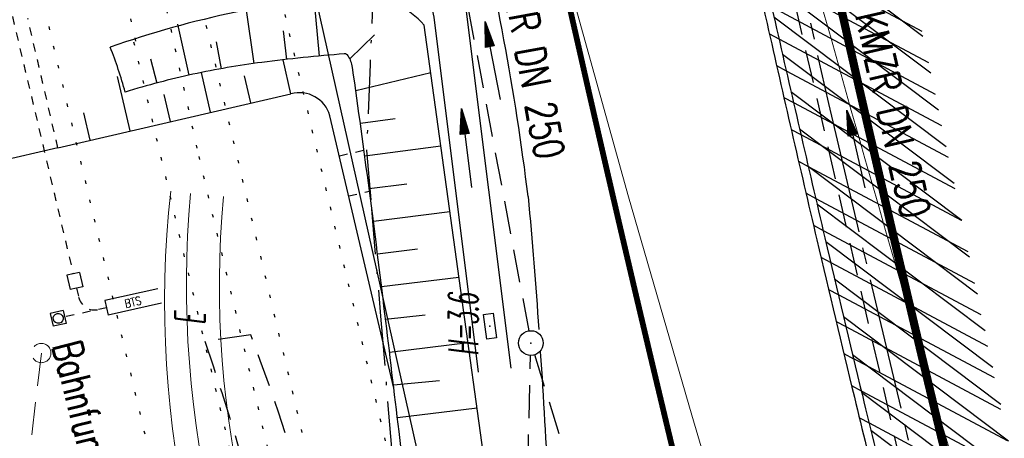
# Model space of a CAD drawing. Extents: x 446577 to 447216, y 443659 to 444842.
# Tile 119 of 177: x 446830 to 446890, y 444183 to 444209. Entities that reach past the tile are written whole.
import ezdxf
from ezdxf.enums import TextEntityAlignment as Align

# ---------------------------------------------------------------- set-up
doc = ezdxf.new("R2010")
doc.units = 0
doc.header["$LTSCALE"] = 2
doc.header["$MEASUREMENT"] = 0
for name, pattern in [('ACAD_ISO02W100', [0.5, 0.25, -0.25]), ('ACAD_ISO03W100', [0.5, 0.25, -0.25]), ('ACHSE', [5.5, 4, -0.5, 0.5, -0.5]), ('AUSGEZOGEN', [0]), ('BAB-FM2', [2.6, 1.5, -0.5, 0.1, -0.5]), ('EINAUSFÄDELUNG', [3.5, 2.5, -1]), ('GESTRICH-X2', [1.5, 1, -0.5]), ('PUNKTX2_STR', [0.6, 0.1, -0.5])]:
    doc.linetypes.add(name, pattern=pattern)
doc.layers.get('0').update_dxf_attribs({"linetype": 'AUSGEZOGEN'})
for name, color, linetype in [('200_ACHSEN', 7, 'CONTINUOUS'), ('204-GRENZL-BAB', 7, 'AUSGEZOGEN'), ('ACHSETOP', 250, 'ACHSE'), ('ANMERKUNG', 7, 'CONTINUOUS'), ('BAB_FM', 5, 'BAB-FM2'), ('Bahnachse', 7, 'CONTINUOUS'), ('BOESCHG', 250, 'AUSGEZOGEN'), ('DB-Andere_Planer', 15, 'CONTINUOUS'), ('DB-Bahnachse', 7, 'CONTINUOUS'), ('DB-Geländemodellierung', 15, 'CONTINUOUS'), ('DB-Gleisachsen', 7, 'CONTINUOUS'), ('DB-Kabelanlagen', 15, 'CONTINUOUS'), ('DURCHL', 200, 'GESTRICH-X2'), ('EINAUSF', 250, 'EINAUSFÄDELUNG'), ('FBRTOP', 250, 'AUSGEZOGEN'), ('Gleisachsen', 7, 'CONTINUOUS'), ('Hintergrund', 7, 'CONTINUOUS'), ('Hintergrundplan', 7, 'CONTINUOUS'), ('Ingenieurbauwerke', 15, 'CONTINUOUS'), ('KANAL', 7, 'GESTRICH-X2'), ('LAERMWAND', 1, 'AUSGEZOGEN'), ('MULDE', 250, 'AUSGEZOGEN'), ('PFEIL', 7, 'CONTINUOUS'), ('PFEILTOP', 200, 'AUSGEZOGEN'), ('SCHLITZRINNE', 200, 'AUSGEZOGEN'), ('SCHSYMBOL', 200, 'AUSGEZOGEN'), ('STRASSE', 250, 'AUSGEZOGEN'), ('TEXTO', 4, 'CONTINUOUS'), ('WEG', 250, 'GESTRICH-X2')]:
    doc.layers.add(name, color=color, linetype=linetype)
doc.styles.add('ROMANS', font='romans.shx', dxfattribs={"width": 0.8})

# ---------------------------------------------------------------- blocks, each defined once
blk = doc.blocks.new('30')
at = {"color": 0}
for p, q in [((-0.75, -0.29), (-0.75, 0.293)), ((-0.75, 0.293), (0.753, 0.293)), ((0.753, 0.293), (0.753, -0.29)), ((0.753, -0.29), (-0.75, -0.29))]:
    blk.add_line(p, q, dxfattribs=at)
blk.add_point((0, 0), dxfattribs=at)
blk = doc.blocks.new('GST')
at = {"color": 0}
blk.add_circle((0, 0), 0.75, dxfattribs=at)
blk.add_point((0, 0), dxfattribs=at)
blk = doc.blocks.new('10')
blk.add_blockref('GST', (0, 0))
blk = doc.blocks.new('PFEIL2')
at = {"color": 0}
for p, q in [((0.88, 0.002), (-2.401, -0.012)), ((0.881, -0.271), (0.879, 0.276)), ((0.879, 0.276), (2.429, 0.009)), ((0.911, 0.27), (0.879, 0.265)), ((0.965, 0.261), (0.879, 0.246)), ((1.019, 0.252), (0.879, 0.228)), ((1.073, 0.242), (0.879, 0.209)), ((1.127, 0.233), (0.879, 0.191)), ((1.181, 0.224), (0.879, 0.172)), ((1.235, 0.214), (0.879, 0.154)), ((1.289, 0.205), (0.879, 0.135)), ((1.343, 0.196), (0.879, 0.117)), ((1.397, 0.187), (0.879, 0.098)), ((1.451, 0.177), (0.879, 0.08)), ((1.505, 0.168), (0.879, 0.061)), ((1.559, 0.159), (0.88, 0.043)), ((1.613, 0.149), (0.88, 0.024)), ((1.668, 0.14), (0.88, 0.006)), ((1.722, 0.131), (0.88, -0.013)), ((1.776, 0.121), (0.88, -0.031)), ((1.83, 0.112), (0.88, -0.05)), ((1.884, 0.103), (0.88, -0.068)), ((1.938, 0.094), (0.88, -0.087)), ((1.992, 0.084), (0.88, -0.105)), ((2.046, 0.075), (0.88, -0.124)), ((2.1, 0.066), (0.88, -0.142)), ((2.154, 0.056), (0.88, -0.161)), ((2.208, 0.047), (0.88, -0.179)), ((2.262, 0.038), (0.881, -0.198)), ((2.316, 0.029), (0.881, -0.216)), ((2.37, 0.019), (0.881, -0.235)), ((2.424, 0.01), (0.881, -0.253)), ((2.429, 0.009), (0.881, -0.271))]:
    blk.add_line(p, q, dxfattribs=at)
blk = doc.blocks.new('Schacht')
at = {"color": 18, "lineweight": 9, "true_color": 0x000000}
blk.add_circle((0, 0), 0.779, dxfattribs=at)

msp = doc.modelspace()

# ---------------------------------------------------------------- hatches: boundary and pattern name
at = {"layer": 'SCHLITZRINNE'}
h = msp.add_hatch(dxfattribs=at)
h.set_pattern_fill('_USER', color=256, scale=1.5, angle=45, style=0, pattern_type=0)
h.set_pattern_definition([(322.9886, (446836.6, 444435.4555), (0.9029613, 1.1977733), [])])
edge = h.paths.add_edge_path()
edge.add_arc((443111.832, 443902.605), 3762.708, 8.237949, 8.309741, ccw=False)
edge.add_arc((446520.767, 444396.145), 318.231, 7.99109, 8.23795, ccw=False)
edge.add_arc((253459.124, 417293.726), 195272.941, 7.98719511, 7.99108691, ccw=False)
edge.add_arc((449695.908, 444828.286), 2886.155, 187.987194, 188.019207)
edge.add_arc((478554.213, 448893.922), 32029.442, 188.0192069, 188.0307218)
edge.add_arc((640420.622, 471731.273), 195498.946, 188.0307211, 188.03538189)
edge.add_arc((455274.806, 445594.124), 8517.332, 188.0353819, 188.0971516)
edge.add_arc((489167.9, 450416.106), 42751.721, 188.0971513, 188.1247221)
edge.add_arc((449184.272, 444707.99), 2362.699, 188.124722, 188.49575)
edge.add_arc((449950.357, 444822.425), 3137.283, 188.49575, 188.817734)
edge.add_arc((447543.72, 444449.095), 701.862, 188.817734, 189.303528)
edge.add_arc((451782.27, 445143.452), 4996.911, 189.303528, 189.485594)
edge.add_arc((448740.59, 444635.235), 1913.065, 189.485594, 190.210777)
edge.add_arc((449004.187, 444682.715), 2180.905, 190.210777, 190.889971)
edge.add_arc((448612.493, 444607.358), 1782.027, 190.889971, 191.613703)
edge.add_arc((448466.452, 444577.343), 1632.933, 191.613703, 192.369753)
edge.add_arc((450054.509, 444925.622), 3258.733, 192.369753, 192.712319)
edge.add_arc((448394.443, 444551.135), 1556.951, 192.712319, 193.207918)
edge.add_arc((448423.514, 444557.958), 1586.813, 193.207918, 193.562183)
edge.add_arc((449785.723, 444886.559), 2988.095, 193.562183, 193.820345)
edge.add_arc((448360.45, 444535.942), 1520.33, 193.820345, 194.673969)
edge.add_arc((449045.992, 444715.457), 2228.985, 194.673969, 195.378954)
edge.add_arc((447260.209, 444224.277), 376.885, 195.37895, 195.98013)
edge.add_arc((496192.196, 458236.932), 51275.744, 195.9801271, 196.0316672)
edge.add_arc((447192.225, 444157.103), 293.013, 196.03167, 196.92811)
edge.add_arc((450021.91, 445018.344), 3250.86, 196.928113, 197.197245)
edge.add_arc((443111.832, 443902.605), 3762.208, 8.237949, 8.309741, ccw=False)
edge.add_arc((446520.767, 444396.145), 317.731, 7.99109, 8.23795, ccw=False)
edge.add_arc((253459.124, 417293.726), 195272.441, 7.98719511, 7.99108691, ccw=False)
edge.add_arc((449695.908, 444828.286), 2886.655, 187.987194, 188.005519)
edge.add_line((446834.541, 444446.336), (446835.036, 444446.408))
h = msp.add_hatch(dxfattribs=at)
h.set_pattern_fill('_USER', color=256, scale=1.5, angle=45, style=0, pattern_type=0)
h.set_pattern_definition([(331.9152, (446910.9975, 444074.8353), (0.706167, 1.3233776), [])])
edge = h.paths.add_edge_path()
edge.add_arc((443111.832, 443902.605), 3762.708, 8.237949, 8.309741, ccw=False)
edge.add_arc((446520.767, 444396.145), 318.231, 7.99109, 8.23795, ccw=False)
edge.add_arc((253459.124, 417293.726), 195272.941, 7.98719511, 7.99108691, ccw=False)
edge.add_arc((449695.908, 444828.286), 2886.155, 187.987194, 188.019207)
edge.add_arc((478554.213, 448893.922), 32029.442, 188.0192069, 188.0307218)
edge.add_arc((640420.622, 471731.273), 195498.946, 188.0307211, 188.03538189)
edge.add_arc((455274.806, 445594.124), 8517.332, 188.0353819, 188.0971516)
edge.add_arc((489167.9, 450416.106), 42751.721, 188.0971513, 188.1247221)
edge.add_arc((449184.272, 444707.99), 2362.699, 188.124722, 188.49575)
edge.add_arc((449950.357, 444822.425), 3137.283, 188.49575, 188.817734)
edge.add_arc((447543.72, 444449.095), 701.862, 188.817734, 189.303528)
edge.add_arc((451782.27, 445143.452), 4996.911, 189.303528, 189.485594)
edge.add_arc((448740.59, 444635.235), 1913.065, 189.485594, 190.210777)
edge.add_arc((449004.187, 444682.715), 2180.905, 190.210777, 190.889971)
edge.add_arc((448612.493, 444607.358), 1782.027, 190.889971, 191.613703)
edge.add_arc((448466.452, 444577.343), 1632.933, 191.613703, 192.369753)
edge.add_arc((450054.509, 444925.622), 3258.733, 192.369753, 192.712319)
edge.add_arc((448394.443, 444551.135), 1556.951, 192.712319, 193.207918)
edge.add_arc((448423.514, 444557.958), 1586.813, 193.207918, 193.562183)
edge.add_arc((449785.723, 444886.559), 2988.095, 193.562183, 193.820345)
edge.add_arc((448360.45, 444535.942), 1520.33, 193.820345, 194.673969)
edge.add_arc((449045.992, 444715.457), 2228.985, 194.673969, 195.378954)
edge.add_arc((447260.209, 444224.277), 376.885, 195.37895, 195.98013)
edge.add_arc((496192.196, 458236.932), 51275.744, 195.9801271, 196.0316672)
edge.add_arc((447192.225, 444157.103), 293.013, 196.03167, 196.92811)
edge.add_arc((450021.91, 445018.344), 3250.86, 196.928113, 197.197245)
edge.add_arc((447192.225, 444157.103), 293.513, 196.16651, 196.92811)
edge.add_arc((450021.91, 445018.344), 3251.36, 196.928113, 197.197245)

# ---------------------------------------------------------------- linework, layer by layer
at = {"layer": '200_ACHSEN', "color": 8, "lineweight": 9, "true_color": 0x7f7f7f}
msp.add_lwpolyline([(446853.427, 444306.295, -0.004255), (446861.754, 444273.411, 0.024318), (446916.806, 444087.649), (446939.471, 444022.907), (447025.081, 443778.358)], format="xyb", dxfattribs=at)
msp.add_lwpolyline([(446853.427, 444306.295, -0.004255), (446861.754, 444273.411, 0.024318), (446916.806, 444087.649), (446939.471, 444022.907), (447025.081, 443778.358)], format="xyb", dxfattribs=at)
at = {"layer": '204-GRENZL-BAB', "flags": 128}
msp.add_lwpolyline([(446827.204, 444301.769), (446856.196, 444172.442)], dxfattribs=at)
at = {"layer": 'ACHSETOP', "color": 0}
msp.add_lwpolyline([(446863.422, 444276.933), (446868.271, 444252.408), (446873.427, 444227.946), (446878.889, 444203.55), (446884.657, 444179.224), (446890.729, 444154.973), (446897.105, 444130.8), (446903.784, 444106.709), (446910.765, 444082.704), (446918.046, 444058.788), (446925.627, 444034.965), (446933.506, 444011.239), (446939.848, 443992.83), (446941.674, 443987.611), (446949.933, 443964.015), (446958.191, 443940.418), (446966.45, 443916.822), (446974.708, 443893.225), (446999.483, 443822.435), (447024.259, 443751.646), (447041.503, 443702.373)], dxfattribs=at)
at = {"layer": 'BAB_FM'}
msp.add_lwpolyline([(446841.219, 444270.354), (446845.793, 444246.675), (446850.509, 444224.494), (446852.094, 444217.041), (446851.316, 444211.408), (446851.092, 444205.936), (446850.877, 444200.702), (446851.156, 444197.409), (446851.728, 444190.648), (446852.392, 444182.633), (446852.858, 444176.991), (446853.482, 444169.434), (446854.343, 444159.357), (446854.52, 444149.851), (446854.19, 444144.743), (446853.708, 444137.267), (446853.277, 444131.79)], dxfattribs=at)
at = {"layer": 'Bahnachse', "color": 7, "linetype": 'PUNKTX2_STR'}
msp.add_line((446840.698, 444200.349), (446848.733, 444166.226), dxfattribs=at)
at = {"layer": 'BOESCHG'}
for p, q in [((446843.561, 444209.371), (446844.033, 444205.987)), ((446847.683, 444209.961), (446848.007, 444206.438)), ((446839.407, 444208.373), (446840.098, 444205.275)), ((446845.82, 444207.974), (446846.018, 444206.234)), ((446851.351, 444207.735), (446849.86, 444206.278)), ((446841.764, 444207.295), (446842.058, 444205.67)), ((446848.007, 444206.44), (446848.007, 444206.438)), ((446837.766, 444206.265), (446838.155, 444204.8)), ((446844.033, 444205.989), (446844.033, 444205.987)), ((446846.017, 444206.236), (446846.018, 444206.234)), ((446849.862, 444206.279), (446849.86, 444206.278)), ((446840.098, 444205.276), (446840.098, 444205.275)), ((446842.058, 444205.672), (446842.058, 444205.67)), ((446854.768, 444205.413), (446850.226, 444204.32)), ((446838.155, 444204.802), (446838.155, 444204.8)), ((446850.228, 444204.32), (446850.226, 444204.32)), ((446852.611, 444202.631), (446850.501, 444202.339)), ((446850.503, 444202.339), (446850.501, 444202.339)), ((446855.38, 444200.977), (446850.771, 444200.357)), ((446850.773, 444200.357), (446850.771, 444200.357)), ((446853.317, 444198.667), (446851.034, 444198.375)), ((446851.036, 444198.375), (446851.034, 444198.375)), ((446855.931, 444196.988), (446851.292, 444196.391)), ((446851.294, 444196.391), (446851.292, 444196.391)), ((446853.958, 444194.705), (446851.545, 444194.407)), ((446851.547, 444194.407), (446851.545, 444194.407)), ((446856.482, 444192.999), (446851.792, 444192.423)), ((446851.794, 444192.423), (446851.792, 444192.423)), ((446854.435, 444190.701), (446852.033, 444190.437)), ((446852.035, 444190.437), (446852.033, 444190.437)), ((446857.031, 444189.022), (446852.271, 444188.451)), ((446852.273, 444188.452), (446852.271, 444188.451)), ((446855.293, 444186.73), (446852.509, 444186.466)), ((446852.511, 444186.466), (446852.509, 444186.466)), ((446857.579, 444185.054), (446852.746, 444184.48)), ((446852.748, 444184.48), (446852.746, 444184.48))]:
    msp.add_line(p, q, dxfattribs=at)
for points in [[(446850.791, 444210.154, 0.069179), (446835.33, 444206.973)], [(446850.297, 444081.579, 0.000178), (446851.901, 444105.062, 0.0003), (446852.836, 444118.951, 0.000008), (446854.502, 444143.918, 0.00008), (446854.675, 444146.523, 0.009299), (446855.437, 444162.486, 0.028343), (446855.292, 444167.731, 0.032081), (446854.491, 444173.092, -0.022453), (446853.199, 444180.724, -0.001175), (446852.846, 444183.64, 0.000479), (446851.991, 444190.793, 0.00536), (446850.025, 444205.751, 0.109268), (446849.762, 444206.452, 0.274027), (446849.529, 444206.567, 0.013185), (446844.534, 444206.055, 0.021428), (446840.347, 444205.33, 0.02141), (446836.233, 444204.249)]]:
    msp.add_lwpolyline(points, format="xyb", dxfattribs=at)
msp.add_lwpolyline([(446851.257, 444078.066), (446854.894, 444107.889), (446857.706, 444136.701), (446859.375, 444172.578), (446858.291, 444179.896), (446854.366, 444208.322)], dxfattribs=at)
for centre, radius, start, end in [((446850.229, 444204.653), 5.529, 41.56748, 84.167), ((446812.382, 444197.854), 24.694, 15.00909, 21.6714)]:
    msp.add_arc(centre, radius, start, end, dxfattribs=at)
at = {"layer": 'DB-Andere_Planer', "linetype": 'Continuous'}
for p, q in [((446833.471, 444193.305), (446832.689, 444193.133)), ((446833.471, 444193.305), (446833.677, 444192.429)), ((446832.689, 444193.133), (446832.895, 444192.257)), ((446833.677, 444192.429), (446832.895, 444192.257)), ((446838.227, 444192.303), (446835.003, 444191.594)), ((446835.003, 444191.594), (446835.21, 444190.718)), ((446832.475, 444190.987), (446831.694, 444190.815)), ((446832.475, 444190.987), (446832.659, 444190.208)), ((446838.433, 444191.427), (446835.21, 444190.718)), ((446831.694, 444190.815), (446831.877, 444190.036)), ((446832.659, 444190.208), (446831.877, 444190.036))]:
    msp.add_line(p, q, dxfattribs=at)
at = {"layer": 'DB-Andere_Planer', "linetype": 'ACAD_ISO03W100'}
for p, q in [((446833.286, 444192.343), (446833.416, 444191.793)), ((446835.107, 444191.156), (446832.469, 444190.576))]:
    msp.add_line(p, q, dxfattribs=at)
msp.add_ellipse((446834.389, 444192.022), major_axis=(-0.707, 0.707), ratio=1, start_param=1.016649, end_param=2.572729, dxfattribs=at)
at = {"layer": 'DB-Andere_Planer', "linetype": 'Continuous'}
msp.add_ellipse((446832.176, 444190.512), major_axis=(-0.212, 0.212), ratio=1, start_param=2.598779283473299, end_param=8.881964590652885, dxfattribs=at)
at = {"layer": 'DB-Bahnachse', "linetype": 'PUNKTX2_STR'}
for p, q in [((446837.454, 444215.097), (446840.698, 444200.349)), ((446840.698, 444200.349), (446848.733, 444166.226))]:
    msp.add_line(p, q, dxfattribs=at)
at = {"layer": 'DB-Geländemodellierung', "linetype": 'ACAD_ISO02W100'}
for p, q in [((446832.158, 444200.869), (446830.333, 444208.725)), ((446849.228, 444200.383), (446850.721, 444200.733)), ((446849.799, 444197.949), (446851.053, 444198.243))]:
    msp.add_line(p, q, dxfattribs=at)
at = {"layer": 'DB-Geländemodellierung', "linetype": 'Continuous'}
for p, q in [((446846.289, 444204.152), (446845.813, 444206.211)), ((446836.546, 444201.899), (446835.782, 444205.203)), ((446841.417, 444203.025), (446840.859, 444205.439)), ((446843.853, 444203.588), (446843.472, 444205.236)), ((446832.158, 444200.869), (446846.289, 444204.152)), ((446838.982, 444202.462), (446838.6, 444204.113)), ((446834.11, 444201.336), (446833.728, 444202.989)), ((446852.532, 444186.278), (446848.658, 444202.818)), ((446832.158, 444200.869), (446817.013, 444197.351))]:
    msp.add_line(p, q, dxfattribs=at)
msp.add_ellipse((446846.803, 444202.281), major_axis=(-1.366, 1.366), ratio=1, start_param=4.208528, end_param=5.765992, dxfattribs=at)
at = {"layer": 'DB-Gleisachsen', "linetype": 'PUNKTX2_STR'}
msp.add_line((446835.267, 444214.566), (446836.861, 444207.323), dxfattribs=at)
at = {"layer": 'DB-Kabelanlagen', "linetype": 'ACAD_ISO03W100'}
msp.add_line((446828.483, 444212.741), (446833.08, 444193.219), dxfattribs=at)
at = {"layer": 'DURCHL'}
msp.add_line((446861.063, 444188.313), (446875.438, 444141.625), dxfattribs=at)
at = {"layer": 'EINAUSF', "const_width": 0.35, "flags": 128}
for points in [[(446856.8, 444406.99, -0.000001), (446857.464, 444402.301), (446860.972, 444377.547, -0.00001), (446861.258, 444375.53, 0.000001), (446861.544, 444373.512, 0.001312), (446862.624, 444366.035, 0.00075), (446864.566, 444352.963, 0.00214), (446866.131, 444342.834, 0.001504), (446868.463, 444328.44, 0.001628), (446870.481, 444316.457, 0.001561), (446872.665, 444303.973, 0.001568), (446874.884, 444291.746, 0.001572), (446877.173, 444279.562, 0.001574), (446879.54, 444267.391, 0.001571), (446881.988, 444255.21, 0.001563), (446884.511, 444243.053, 0.001564), (446887.108, 444230.919, 0.001566), (446889.784, 444218.787, 0.001569), (446892.532, 444206.694, 0.00157), (446895.354, 444194.623, 0.001566), (446898.259, 444182.539, 0.001565), (446901.238, 444170.482, 0.001027), (446903.228, 444162.601, 0.001571)], [(446834.332, 444366.009, 0.000704), (446834.922, 444361.957, 0.000749), (446836.888, 444348.729, 0.002141), (446838.473, 444338.467, 0.001504), (446840.837, 444323.872, 0.001628), (446842.883, 444311.722, 0.001561), (446845.099, 444299.061, 0.001568), (446847.349, 444286.66, 0.001572), (446849.671, 444274.304, 0.001574), (446852.071, 444261.961, 0.001571), (446854.554, 444249.606, 0.001563), (446857.112, 444237.278, 0.001564), (446859.746, 444224.973, 0.001566), (446862.46, 444212.669, 0.001569), (446865.246, 444200.406, 0.00157), (446868.109, 444188.164, 0.001566), (446871.055, 444175.909, 0.000311), (446871.649, 444173.479, 0.001567)]]:
    msp.add_lwpolyline(points, format="xyb", dxfattribs=at)
at = {"layer": 'FBRTOP', "color": 0, "const_width": 0.5}
for points in [[(446961.494, 443888.601, 0.000002), (446973.881, 443853.206, 0.000002), (446986.269, 443817.81, 0.000004), (446998.657, 443782.416, -0.000006), (447011.045, 443747.021, -0.000001), (447016.033, 443732.768, 0.000003)], [(446987.922, 443897.849, 0.000002), (447000.31, 443862.454, 0.000002), (447012.697, 443827.06, 0.000004), (447025.085, 443791.665, -0.000006), (447037.473, 443756.271, 0), (447039.084, 443751.668, 0.000003)], [(446839.935, 444441.166, -0.000011), (446846.01, 444397.876, 0.000067)], [(446954.889, 443992.234, 0.000003), (446959.018, 443980.437, -0.000018)], [(446928.459, 443982.988, 0.000003), (446932.589, 443971.189, -0.000018)], [(446866.566, 444271.777, 0.002691), (446871.765, 444245.898, 0.003085), (446877.214, 444220.305, 0.003296), (446882.62, 444196.418, 0.003493), (446888.335, 444172.666, 0.003551), (446894.287, 444149.378, 0.002848), (446900.319, 444126.973, 0.002558), (446907.306, 444102.1, 0.002824), (446915.542, 444073.946, 0.003985), (446921.651, 444054.071, 0.002928), (446930.243, 444027.436, 0.003935), (446936.907, 444007.707, 0.000126), (446946.647, 443979.626, 0.000195), (446952.953, 443961.485, 0.000026), (446968.558, 443916.655, 0.000443), (446969.471, 443914.039, 0.00013), (446975.672, 443896.342, -0.000082), (446985.547, 443868.172, -0.00001), (446990.142, 443855.056, -0.000011), (446994.25, 443843.328, -0.000533)]]:
    msp.add_lwpolyline(points, format="xyb", dxfattribs=at)
at = {"layer": 'FBRTOP'}
msp.add_arc((446701.3, 444178.193), 160.595, 7.05564, 13.92276, dxfattribs=at)
at = {"layer": 'Gleisachsen', "linetype": 'PUNKTX2_STR'}
for p, q in [((446841.137, 444208.304), (446865.187, 444106.165)), ((446836.751, 444207.298), (446860.807, 444105.133))]:
    msp.add_line(p, q, dxfattribs=at)
at = {"layer": 'Hintergrund', "color": 254, "lineweight": 18, "true_color": 0xcccccc}
for points in [[(446853.427, 444306.295, -0.004255), (446861.754, 444273.411, 0.024318), (446916.806, 444087.649), (446939.471, 444022.907), (447025.081, 443778.358)], [(446839.002, 444198.228, 0.175962), (446848.633, 444158.234), (446859.389, 444142.01, -0.043109), (446864.333, 444132.943)], [(446840.208, 444198.09, 0.168844), (446849.884, 444159.062), (446860.639, 444142.839, -0.049429), (446866.312, 444132.117)], [(446842.199, 444197.907, 0.16881), (446851.555, 444160.161), (446862.306, 444143.944, -0.043127), (446867.541, 444134.344)]]:
    msp.add_lwpolyline(points, format="xyb", dxfattribs=at)
at = {"layer": 'Hintergrundplan', "color": 254, "lineweight": 18, "true_color": 0xcccccc}
for points in [[(446853.427, 444306.295, -0.004255), (446861.754, 444273.411, 0.024318), (446916.806, 444087.649), (446939.471, 444022.907), (447025.081, 443778.358)], [(446839.002, 444198.228, 0.175962), (446848.633, 444158.234), (446859.389, 444142.01, -0.043109), (446864.333, 444132.943)], [(446840.208, 444198.09, 0.168844), (446849.884, 444159.062), (446860.639, 444142.839, -0.049429), (446866.312, 444132.117)], [(446842.199, 444197.907, 0.16881), (446851.555, 444160.161), (446862.306, 444143.944, -0.043127), (446867.541, 444134.344)]]:
    msp.add_lwpolyline(points, format="xyb", dxfattribs=at)
msp.add_lwpolyline([(446844.663, 444282.293), (446849.446, 444263.106), (446851.32, 444255.447), (446856.262, 444236.253), (446860.829, 444219.252), (446866.761, 444197.901), (446870.596, 444184.631), (446875.788, 444167.08), (446883.57, 444141.88), (446891.471, 444117.515), (446899.374, 444094.129), (446907.007, 444072.084), (446915.355, 444048.214), (446924.11, 444023.098), (446930.798, 444004.117), (446941.323, 443974.046), (446950.038, 443949.236), (446956.913, 443929.423), (446964.719, 443907.185), (446973.597, 443881.815), (446981.07, 443860.081), (446997.615, 443813.128)], dxfattribs=at)
at = {"layer": 'Ingenieurbauwerke', "color": 7, "linetype": 'PUNKTX2_STR'}
for p, q in [((446844.262, 444215.974), (446869.859, 444107.265)), ((446830.501, 444212.897), (446856.135, 444104.033))]:
    msp.add_line(p, q, dxfattribs=at)
at = {"layer": 'KANAL'}
for p, q in [((446872.813, 444227.25), (446885.063, 444173.844)), ((446854.25, 444224.156), (446860.719, 444189.75)), ((446859.813, 444142.469), (446860.813, 444188.281)), ((446861.063, 444188.313), (446875.438, 444141.625))]:
    msp.add_line(p, q, dxfattribs=at)
at = {"layer": 'KANAL', "color": 92, "lineweight": 9, "true_color": 0x00b400}
msp.add_line((446831.154, 444188.406, 450.61), (446828.958, 444169.662, 450.951), dxfattribs=at)
at = {"layer": 'LAERMWAND', "flags": 128}
msp.add_lwpolyline([(446808.853, 444497.312), (446812.235, 444471.111), (446830.755, 444338.52), (446837.402, 444295.325), (446847.135, 444244.032), (446854.955, 444208.806), (446857.651, 444187.25)], dxfattribs=at)
at = {"layer": 'MULDE'}
msp.add_lwpolyline([(446853.575, 444224.249), (446856.928, 444209.148), (446859.636, 444187.498)], dxfattribs=at)
at = {"layer": 'SCHLITZRINNE'}
for p, q in [((446875.308, 444207.793), (446875.891, 444207.482)), ((446875.746, 444205.858), (446876.33, 444205.547)), ((446876.188, 444203.923), (446876.772, 444203.611)), ((446876.632, 444201.985), (446877.217, 444201.673)), ((446877.079, 444200.047), (446877.665, 444199.734)), ((446877.53, 444198.106), (446878.116, 444197.793)), ((446877.983, 444196.164), (446878.57, 444195.851)), ((446878.439, 444194.22), (446879.027, 444193.907)), ((446878.898, 444192.275), (446879.487, 444191.961)), ((446879.361, 444190.328), (446879.95, 444190.014)), ((446879.826, 444188.38), (446880.415, 444188.065)), ((446880.294, 444186.43), (446880.884, 444186.115)), ((446880.765, 444184.478), (446881.355, 444184.163))]:
    msp.add_line(p, q, dxfattribs=at)
at = {"layer": 'SCHLITZRINNE', "flags": 128}
msp.add_lwpolyline([(446835.036, 444446.408, -0.000313), (446835.714, 444441.742, -0.001077), (446835.908, 444440.385, -0.000017), (446837.751, 444427.25, 0.00014), (446837.976, 444425.653, 0.00005), (446838.875, 444419.279, 0.00002), (446841.097, 444403.532, 0.00027), (446842.385, 444394.44, 0.00012), (446845.288, 444374.074, 0.001619), (446847.499, 444358.935, 0.001405), (446850.153, 444341.505, 0.00212), (446851.09, 444335.628, 0.000794), (446853.682, 444319.963, 0.003164), (446857.823, 444296.107, 0.002964), (446862.557, 444270.691, 0.003158), (446866.949, 444248.614, 0.003299), (446871.426, 444227.537, 0.001495), (446875.657, 444208.518, 0.002162), (446878.677, 444195.394, 0.001546), (446880.948, 444185.849, 0.001126), (446884.135, 444172.768, 0.003725), (446889.709, 444150.814, 0.003076), (446896.82, 444124.326, 0.002623), (446897.889, 444120.519, 0.000225), (446910.607, 444076.182, 0.003912), (446911.908, 444071.786, 0.001174), (446916.388, 444057.188)], format="xyb", dxfattribs=at)
at = {"layer": 'SCHLITZRINNE'}
msp.add_lwpolyline([(446871.068, 444226.835, 0.001448), (446875.169, 444208.408, 0.002162), (446878.19, 444195.28, 0.001546), (446880.462, 444185.732, 0.001053), (446883.439, 444173.506, 0.003725)], format="xyb", dxfattribs=at)
at = {"layer": 'STRASSE'}
for points in [[(447043.661, 443874.317, 0.00065), (447041.176, 443881.432, 0.001872), (447040.301, 443883.897, 0.056151), (447039.637, 443885.247, 0.027107), (447037.823, 443887.77, 0.023122), (447036.129, 443889.687, 0.039357), (447035, 443890.681, 0.016729), (447033.458, 443891.758, 0.021771), (447032.213, 443892.493, 0.00424), (447031.256, 443892.992, 0.001159), (447027.738, 443894.78, 0.012233), (447021.582, 443897.704, -0.012648), (447015.63, 443900.536, -0.04443), (447012.536, 443902.469, -0.040823), (447009.574, 443905.112, -0.048131), (447006.927, 443908.492, -0.056635), (447005.322, 443911.773, -0.000988), (447002.382, 443920.089, -0.000382), (446994.841, 443941.603, -0.000001), (446989.039, 443958.198, -0.000032)], [(447068.931, 443945.908, 0.000002), (447074.525, 443910.767, 0.000014)], [(447049.189, 444050.771, 0.000203), (447055.063, 444013.845, 0.000415), (447057.959, 443995.782, 0.000007), (447066.417, 443943.312, -0.000072), (447067.235, 443938.233, -0.000506), (447069.899, 443921.568, 0.000383), (447073.414, 443899.55, 0.002551), (447074.205, 443894.777, 0.000503), (447078.363, 443870.591, 0.006787)], [(446860.679, 444197.919, -0.004822), (446861.324, 444189.828, -0.020582)], [(446861.416, 444188.484, -0.005), (446861.892, 444180.08, -0.020582), (446861.943, 444170.85, -0.001032), (446861.009, 444146.111, -0.007795), (446860.828, 444142.838, -0.004342), (446859.19, 444122.313, -0.007421)]]:
    msp.add_lwpolyline(points, format="xyb", dxfattribs=at)
at = {"layer": 'WEG', "flags": 128}
for points in [[(446841.067, 444189.122, -0.03514), (446847.709, 444163.87, -0.052625), (446849.136, 444146.467, -0.004496), (446848.403, 444123.804, -0.02262), (446848.013, 444119.311, -0.011894), (446846.344, 444108.668, -0.012199), (446844.218, 444098.381, -0.026012), (446840.887, 444086.803, -0.044115), (446837.984, 444080.31, -0.038944), (446834.514, 444075.086, -0.065339), (446831.839, 444072.461), (446822.108, 444065.131), (446808.813, 444055.116)], [(446833.308, 444068.653, 0.043042), (446839.721, 444075.509, 0.078339), (446841.392, 444078.479, 0.015374), (446845.05, 444089.323, 0.020315), (446847.227, 444097.708, 0.007774), (446849.458, 444108.84, 0.00849), (446851.169, 444119.095, 0.023953), (446851.62, 444123.57, 0.004693), (446852.609, 444146.488, 0.058644), (446851.14, 444164.059, 0.038995), (446843.864, 444189.505)]]:
    msp.add_lwpolyline(points, format="xyb", dxfattribs=at)
at = {"layer": 'WEG'}
msp.add_lwpolyline([(446843.864, 444189.505), (446841.067, 444189.122)], dxfattribs=at)

# ---------------------------------------------------------------- block references
at = {"layer": 'KANAL', "xscale": 0.75, "yscale": 0.75}
msp.add_blockref('Schacht', (446831.154, 444188.406), dxfattribs=at)
at = {"layer": 'PFEIL'}
for p, rotation in [((446858.519, 444206.148), 100.6217000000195), ((446880.559, 444200.785), 102.8965000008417)]:
    msp.add_blockref('PFEIL2', p, dxfattribs=dict(at, rotation=rotation))
at = {"layer": 'PFEILTOP', "rotation": 96.84446286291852}
msp.add_blockref('PFEIL2', (446856.936, 444200.835), dxfattribs=at)
at = {"layer": 'SCHSYMBOL'}
for name, p, rotation in [('30', (446858.363, 444190.044), 277.8349710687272), ('10', (446860.842, 444189.017), 283.2674)]:
    msp.add_blockref(name, p, dxfattribs=dict(at, rotation=rotation))

# ---------------------------------------------------------------- texts
at = {"layer": 'ANMERKUNG', "style": 'ROMANS', "oblique": 7, "width": 0.5}
for s, p in [('H=3.6', (446857.651, 444188.25)), ('E', (446841.067, 444190.122))]:
    msp.add_text(s, height=1.8, rotation=90, dxfattribs=at).set_placement(p)
at = {"layer": 'DB-Andere_Planer', "linetype": 'Continuous', "style": 'ROMANS'}
for s, height, rotation, oblique, width, p in [('BTS', 0.5, 12.89909, 0, 0.8334, (446836.271, 444191.145)), ('Bahnfunkmast', 1.8, 283.89908, 360, 0.7, (446831.796, 444188.881))]:
    msp.add_text(s, height=height, rotation=rotation, dxfattribs=dict(at, oblique=oblique, width=width)).set_placement(p)
at = {"layer": 'TEXTO', "style": 'ROMANS', "width": 0.75}
for rotation, p in [(280.6217, (446859.961, 444206.351)), (282.8965, (446881.927, 444202.693))]:
    msp.add_text('KMZR DN 250', height=1.8, rotation=rotation, dxfattribs=at).set_placement(p, align=Align.CENTER)

doc.saveas('drawing.dxf')
